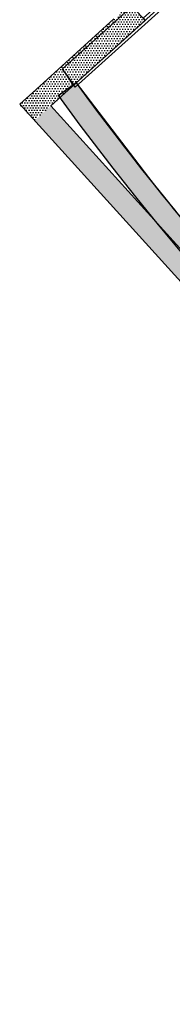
# Model space of a CAD drawing. Header units: millimetres. Extents: x 53483 to 104083, y 64087 to 106750.
# Tile 1 of 14: x 70956 to 73726, y 64087 to 81966. Entities that reach past the tile are written whole.
import ezdxf
from ezdxf.enums import TextEntityAlignment as Align

# ---------------------------------------------------------------- set-up
doc = ezdxf.new("R2010")
doc.units = ezdxf.units.MM
doc.header["$LTSCALE"] = 0.5
doc.header["$MEASUREMENT"] = 0
doc.linetypes.add('PLINE', pattern=[0])
for name, color, linetype in [('23-- Yttervegger', 7, 'Continuous'), ('23-- Yttervegger (Skravur)', 7, 'Continuous'), ('24-- Innervegger', 7, 'Continuous'), ('241- Bærende innervegger', 7, 'Continuous'), ('241- Bærende innervegger (Skravur)', 7, 'Continuous'), ('253- Oppforet gulv_ påstøp(Nye konstruksjoner)', 7, 'Continuous'), ('862- M___Nettoareal(Nye konstruksjoner)', 7, 'Continuous'), ('862- M___Nettoareal(Polylinje)(Nye konstruksjoner)', 7, 'Continuous'), ('862- M___Nettoareal(Tekst)(Nye konstruksjoner)', 7, 'Continuous')]:
    doc.layers.add(name, color=color, linetype=linetype)
doc.styles.add('GENERATED_STYLE_1', font='arial.ttf')
pattern_1 = [(0, (0, 0), (0, 86.60254), [0, -50]), (0, (25, 43.3), (0, 86.60254), [0, -50])]

# ---------------------------------------------------------------- blocks, each defined once
blk = doc.blocks.new('Galleri_204 A_1', base_point=(79390, 74565))
at = {"layer": '862- M___Nettoareal(Polylinje)(Nye konstruksjoner)', "flags": 128}
blk.add_lwpolyline([(85405, 67992), (87309, 66789), (93000, 74307, 0.161613), (89135, 75947, -0.072333), (80702, 83513, 0.195187), (78883, 87077), (71981, 80819, 0.088946)], format="xyb", close=True, dxfattribs=at)
at = {"layer": '862- M___Nettoareal(Tekst)(Nye konstruksjoner)', "style": 'GENERATED_STYLE_1'}
for tag, height, p in [('ROOM_NUMBER', 100, (79357, 75047)), ('DUMMY_863', 100, (79007, 74753)), ('ROOM_NAME', 200, (79240, 74918)), ('DUMMY_861', 100, (79592, 74810)), ('DUMMY_862', 200, (79772, 74377))]:
    blk.add_attdef(tag, text='', height=height, rotation=312.1619, dxfattribs=at).set_placement(p, align=Align.TOP_LEFT)
blk = doc.blocks.new('Wall 28[6]', base_point=(71831, 80889))
at = {"layer": '24-- Innervegger', "linetype": 'PLINE'}
for p, q in [((71733, 81071), (87656, 95459)), ((87924, 95162), (87656, 95459)), ((87924, 95162), (87818, 95067)), ((87707, 94966), (71965, 80741)), ((87818, 95067), (87707, 94966)), ((71849, 80905), (71733, 81071)), ((71772, 81015), (71733, 81071)), ((71772, 81015), (71810, 80960)), ((71810, 80960), (71836, 80924)), ((71849, 80905), (71887, 80851)), ((71965, 80741), (71849, 80905)), ((71887, 80851), (71926, 80796)), ((71965, 80741), (71926, 80796))]:
    blk.add_line(p, q, dxfattribs=at)

msp = doc.modelspace()

# ---------------------------------------------------------------- hatches: boundary and pattern name
at = {"layer": '23-- Yttervegger (Skravur)', "linetype": 'Continuous'}
h = msp.add_hatch(dxfattribs=at)
h.set_pattern_fill('Eksisterende_konstruksjon', color=256, style=0, pattern_type=2)
h.set_pattern_definition(pattern_1)
h.paths.add_polyline_path([(71521, 80402), (73231, 81952), (72962, 82248), (71252, 80699)])
h = msp.add_hatch(dxfattribs=at)
h.set_pattern_fill('Eksisterende_konstruksjon', color=256, style=0, pattern_type=2)
h.set_pattern_definition(pattern_1)
h.paths.add_polyline_path([(70956, 80430), (71521, 80402), (71252, 80699)])
h = msp.add_hatch(dxfattribs=at)
h.set_pattern_fill('Eksisterende_konstruksjon', color=256, style=0, pattern_type=2)
h.set_pattern_definition(pattern_1)
h.paths.add_polyline_path([(71521, 80402), (70956, 80430), (71225, 80134)])
h = msp.add_hatch(dxfattribs=at)
h.set_pattern_fill('Eksisterende_konstruksjon', color=256, style=0, pattern_type=2)
h.set_pattern_definition(pattern_1)
h.paths.add_polyline_path([(85738, 64713), (71521, 80402), (71225, 80134), (85492, 64388)])
at = {"layer": '241- Bærende innervegger (Skravur)', "linetype": 'Continuous'}
h = msp.add_hatch(dxfattribs=at)
h.set_pattern_fill('Eksisterende_konstruksjon', color=256, style=0, pattern_type=2)
h.set_pattern_definition(pattern_1)
h.paths.add_polyline_path([(71657, 80583, 0.099545), (87066, 66468), (87309, 66789, -0.099747), (71981, 80819)])

# ---------------------------------------------------------------- linework, layer by layer
at = {"layer": '23-- Yttervegger', "linetype": 'PLINE', "flags": 128}
for points in [[(73231, 81952), (72962, 82248)], [(72666, 81980), (71252, 80699)], [(71521, 80402), (73231, 81952)], [(70956, 80430), (71252, 80699)], [(70956, 80430), (85765, 64087)], [(85738, 64713), (71521, 80402)]]:
    msp.add_lwpolyline(points, dxfattribs=at)
at = {"layer": '241- Bærende innervegger', "linetype": 'PLINE', "flags": 128}
msp.add_lwpolyline([(71981, 80819), (71657, 80583)], dxfattribs=at)
at = {"layer": '241- Bærende innervegger', "linetype": 'PLINE'}
for radius, end in [(52600, 238.9248), (53000, 238.879)]:
    msp.add_arc((114459, 111840), radius, 216.14, end, dxfattribs=at)
at = {"layer": '253- Oppforet gulv_ påstøp(Nye konstruksjoner)', "linetype": 'PLINE', "flags": 128}
msp.add_lwpolyline([(73373, 78995, 0.088676), (87309, 66789), (89081, 69129, -0.100842), (75294, 80883), (75251, 80843), (73748, 82435), (73720, 82465), (73196, 81991), (73231, 81952), (71981, 80819)], format="xyb", close=True, dxfattribs=at)

# ---------------------------------------------------------------- block references
at = {"layer": '24-- Innervegger', "linetype": 'PLINE'}
msp.add_blockref('Wall 28[6]', (71831, 80889), dxfattribs=at)
at = {"layer": '862- M___Nettoareal(Nye konstruksjoner)', "linetype": 'Continuous'}
msp.add_blockref('Galleri_204 A_1', (79390, 74565), dxfattribs=at)

doc.saveas('drawing.dxf')
